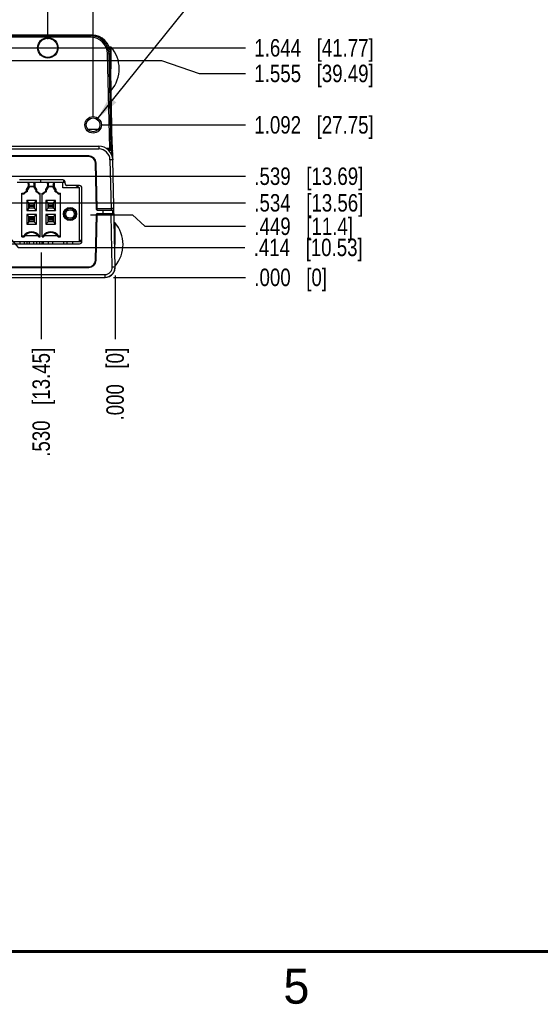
# Model space of a CAD drawing. Header units: inches. Extents: x 0 to 34, y 0 to 22.
# Tile 20 of 55: x 12.9 to 16.6, y 0.1 to 7.2. Entities that reach past the tile are written whole.
import ezdxf

# ---------------------------------------------------------------- set-up
doc = ezdxf.new("R2010")
doc.units = ezdxf.units.IN
doc.header["$LTSCALE"] = 1.87
doc.header["$MEASUREMENT"] = 0
doc.layers.get('0').update_dxf_attribs({"linetype": 'CONTINUOUS'})
doc.layers.add('DETAIL', color=7, linetype='CONTINUOUS')
doc.layers.add('DIMENSIONS', color=7, linetype='CONTINUOUS')
doc.styles.get("Standard").update_dxf_attribs({"font": 'txt', "width": 0.8})
doc.styles.add('TEXTSTYLE_2', font='txt')
doc.dimstyles.new('DIMSTYLE_2', dxfattribs={"dimtxt": 0.125, "dimasz": 0.18, "dimexe": 0.125, "dimexo": 0.0625, "dimgap": 0.03125, "dimtad": 0, "dimtih": 1, "dimtoh": 1, "dimdec": 3, "dimzin": 4, "dimdsep": 46, "dimtxsty": 'STANDARD', "dimblk": '_FILLED', "dimblk1": '_FILLED', "dimblk2": '_FILLED', "dimcen": 0.09, "dimadec": 0, "dimazin": 0, "dimtp": 0.01, "dimtm": 0.01, "dimtfac": 1, "dimtdec": 3, "dimtofl": 0, "dimtmove": 0, "dimatfit": 3, "dimldrblk": '_FILLED', "dimfxl": 1, "dimtolj": 1, "dimtzin": 4, "dimarcsym": 0})
doc.dimstyles.get("Standard").update_dxf_attribs({"dimtxt": 0.125, "dimasz": 0.18, "dimexe": 0.125, "dimexo": 0.0625, "dimgap": 0.09, "dimtad": 0, "dimtih": 1, "dimtoh": 1, "dimdec": 3, "dimzin": 4, "dimdsep": 46, "dimtxsty": 'STANDARD', "dimblk": '_FILLED', "dimblk1": '_FILLED', "dimblk2": '_FILLED', "dimcen": 0.09, "dimadec": 0, "dimazin": 0, "dimtol": 1, "dimtp": 0.01, "dimtm": 0.01, "dimtfac": 1, "dimtdec": 3, "dimtofl": 0, "dimtmove": 0, "dimatfit": 3, "dimldrblk": '_FILLED', "dimfxl": 1, "dimtolj": 1, "dimtzin": 4, "dimarcsym": 0})

# ---------------------------------------------------------------- blocks, each defined once
blk = doc.blocks.new('*D5')
at = {"layer": 'DIMENSIONS', "color": 2, "linetype": 'CONTINUOUS'}
blk.add_line((13.5482, 5.3424), (13.5482, 4.8878), dxfattribs=at)
at = {"layer": 'DIMENSIONS', "color": 2, "linetype": 'CONTINUOUS', "insert": (13.4857, 4.8253), "char_height": 0.125, "width": 0.825, "attachment_point": 3, "rotation": 90, "line_spacing_factor": 0.9}
blk.add_mtext('.000{\\Ftxt.shx;\\W1.000000;\\H0.125000; }[0]', dxfattribs=at)
blk = doc.blocks.new('_FILLED')
at = {"color": 0, "linetype": 'BYBLOCK'}
blk.add_solid([(0, 0), (-1, 0.174), (-1, -0.174)], dxfattribs=at)
blk = doc.blocks.new('*D6')
at = {"layer": 'DIMENSIONS', "color": 2, "linetype": 'CONTINUOUS'}
blk.add_line((13.0187, 5.5088), (13.0187, 4.8878), dxfattribs=at)
at = {"layer": 'DIMENSIONS', "color": 2, "linetype": 'CONTINUOUS', "insert": (12.9562, 4.8253), "char_height": 0.125, "width": 1.225, "attachment_point": 3, "rotation": 90, "line_spacing_factor": 0.9}
blk.add_mtext('.530{\\Ftxt.shx;\\W1.000000;\\H0.125000; }[13.45]', dxfattribs=at)
blk = doc.blocks.new('*D7')
at = {"layer": 'DIMENSIONS', "color": 2, "linetype": 'CONTINUOUS'}
blk.add_line((13.5482, 5.3424), (13.5482, 4.8878), dxfattribs=at)
at = {"layer": 'DIMENSIONS', "color": 2, "linetype": 'CONTINUOUS', "insert": (13.4857, 4.8253), "char_height": 0.125, "width": 0.825, "attachment_point": 3, "rotation": 90, "line_spacing_factor": 0.9}
blk.add_mtext('.000{\\Ftxt.shx;\\W1.000000;\\H0.125000; }[0]', dxfattribs=at)
blk = doc.blocks.new('*D8')
at = {"layer": 'DIMENSIONS', "color": 2, "linetype": 'CONTINUOUS'}
blk.add_line((12.51, 5.682), (12.51, 4.8878), dxfattribs=at)
at = {"layer": 'DIMENSIONS', "color": 2, "linetype": 'CONTINUOUS', "insert": (12.4475, 4.8253), "char_height": 0.125, "width": 1.325, "attachment_point": 3, "rotation": 90, "line_spacing_factor": 0.9}
blk.add_mtext('1.038{\\Ftxt.shx;\\W1.000000;\\H0.125000; }[26.37]', dxfattribs=at)
blk = doc.blocks.new('*D9')
at = {"layer": 'DIMENSIONS', "color": 2, "linetype": 'CONTINUOUS'}
blk.add_line((11.9089, 5.5218), (11.9089, 4.8878), dxfattribs=at)
at = {"layer": 'DIMENSIONS', "color": 2, "linetype": 'CONTINUOUS', "insert": (11.8464, 4.8253), "char_height": 0.125, "width": 1.325, "attachment_point": 3, "rotation": 90, "line_spacing_factor": 0.9}
blk.add_mtext('1.639{\\Ftxt.shx;\\W1.000000;\\H0.125000; }[41.64]', dxfattribs=at)
blk = doc.blocks.new('*D10')
at = {"layer": 'DIMENSIONS', "color": 2, "linetype": 'CONTINUOUS'}
blk.add_line((11.2631, 5.542), (11.2631, 4.8878), dxfattribs=at)
at = {"layer": 'DIMENSIONS', "color": 2, "linetype": 'CONTINUOUS', "insert": (11.2006, 4.8253), "char_height": 0.125, "width": 1.325, "attachment_point": 3, "rotation": 90, "line_spacing_factor": 0.9}
blk.add_mtext('2.285{\\Ftxt.shx;\\W1.000000;\\H0.125000; }[58.04]', dxfattribs=at)
blk = doc.blocks.new('*D11')
at = {"layer": 'DIMENSIONS', "color": 2, "linetype": 'CONTINUOUS'}
blk.add_line((10.3143, 5.4095), (10.3143, 4.8878), dxfattribs=at)
at = {"layer": 'DIMENSIONS', "color": 2, "linetype": 'CONTINUOUS', "insert": (10.2518, 4.8253), "char_height": 0.125, "width": 1.325, "attachment_point": 3, "rotation": 90, "line_spacing_factor": 0.9}
blk.add_mtext('3.234{\\Ftxt.shx;\\W1.000000;\\H0.125000; }[82.14]', dxfattribs=at)
blk = doc.blocks.new('*D12')
at = {"layer": 'DIMENSIONS', "color": 2, "linetype": 'CONTINUOUS'}
blk.add_line((10.8377, 5.3514), (10.8377, 4.8878), dxfattribs=at)
at = {"layer": 'DIMENSIONS', "color": 2, "linetype": 'CONTINUOUS', "insert": (10.7752, 4.8253), "char_height": 0.125, "width": 1.325, "attachment_point": 3, "rotation": 90, "line_spacing_factor": 0.9}
blk.add_mtext('2.710{\\Ftxt.shx;\\W1.000000;\\H0.125000; }[68.85]', dxfattribs=at)
blk = doc.blocks.new('*D13')
at = {"layer": 'DIMENSIONS', "color": 2, "linetype": 'CONTINUOUS'}
blk.add_line((9.5465, 5.5769), (9.5465, 4.8878), dxfattribs=at)
at = {"layer": 'DIMENSIONS', "color": 2, "linetype": 'CONTINUOUS', "insert": (9.484, 4.8253), "char_height": 0.125, "width": 1.425, "attachment_point": 3, "rotation": 90, "line_spacing_factor": 0.9}
blk.add_mtext('4.002{\\Ftxt.shx;\\W1.000000;\\H0.125000; }[101.64]', dxfattribs=at)
blk = doc.blocks.new('*D14')
at = {"layer": 'DIMENSIONS', "color": 2, "linetype": 'CONTINUOUS'}
blk.add_line((8.9855, 5.5769), (8.9855, 4.8878), dxfattribs=at)
at = {"layer": 'DIMENSIONS', "color": 2, "linetype": 'CONTINUOUS', "insert": (8.923, 4.8253), "char_height": 0.125, "width": 1.425, "attachment_point": 3, "rotation": 90, "line_spacing_factor": 0.9}
blk.add_mtext('4.563{\\Ftxt.shx;\\W1.000000;\\H0.125000; }[115.89]', dxfattribs=at)
blk = doc.blocks.new('*D15')
at = {"layer": 'DIMENSIONS', "color": 2, "linetype": 'CONTINUOUS'}
for p, q in [((10.2216, 5.878), (10.2216, 5.2084)), ((10.2216, 5.2084), (10.1261, 5.0555)), ((10.1261, 5.0555), (10.1261, 4.8878))]:
    blk.add_line(p, q, dxfattribs=at)
at = {"layer": 'DIMENSIONS', "color": 2, "linetype": 'CONTINUOUS', "insert": (10.0636, 4.8253), "char_height": 0.125, "width": 1.325, "attachment_point": 3, "rotation": 90, "line_spacing_factor": 0.9}
blk.add_mtext('3.327{\\Ftxt.shx;\\W1.000000;\\H0.125000; }[84.49]', dxfattribs=at)
blk = doc.blocks.new('*D16')
at = {"layer": 'DIMENSIONS', "color": 2, "linetype": 'CONTINUOUS'}
for p, q in [((10.7716, 5.876), (10.7716, 5.2127)), ((10.7716, 5.2127), (10.6357, 5.0428)), ((10.6357, 5.0428), (10.6357, 4.8878))]:
    blk.add_line(p, q, dxfattribs=at)
at = {"layer": 'DIMENSIONS', "color": 2, "linetype": 'CONTINUOUS', "insert": (10.5732, 4.8253), "char_height": 0.125, "width": 1.325, "attachment_point": 3, "rotation": 90, "line_spacing_factor": 0.9}
blk.add_mtext('2.777{\\Ftxt.shx;\\W1.000000;\\H0.125000; }[70.52]', dxfattribs=at)
blk = doc.blocks.new('*D17')
at = {"layer": 'DIMENSIONS', "color": 2, "linetype": 'CONTINUOUS'}
blk.add_line((8.5688, 6.9873), (8.5688, 7.5026), dxfattribs=at)
at = {"layer": 'DIMENSIONS', "color": 2, "linetype": 'CONTINUOUS', "insert": (8.5063, 7.5651), "char_height": 0.125, "width": 1.425, "attachment_point": 1, "rotation": 90, "line_spacing_factor": 0.9}
blk.add_mtext('4.979{\\Ftxt.shx;\\W1.000000;\\H0.125000; }[126.48]', dxfattribs=at)
blk = doc.blocks.new('*D18')
at = {"layer": 'DIMENSIONS', "color": 2, "linetype": 'CONTINUOUS'}
blk.add_line((8.8928, 7.0373), (8.8928, 7.5026), dxfattribs=at)
at = {"layer": 'DIMENSIONS', "color": 2, "linetype": 'CONTINUOUS', "insert": (8.8303, 7.5651), "char_height": 0.125, "width": 1.425, "attachment_point": 1, "rotation": 90, "line_spacing_factor": 0.9}
blk.add_mtext('4.655{\\Ftxt.shx;\\W1.000000;\\H0.125000; }[118.25]', dxfattribs=at)
blk = doc.blocks.new('*D19')
at = {"layer": 'DIMENSIONS', "color": 2, "linetype": 'CONTINUOUS'}
blk.add_line((9.7048, 6.9476), (9.7048, 7.5026), dxfattribs=at)
at = {"layer": 'DIMENSIONS', "color": 2, "linetype": 'CONTINUOUS', "insert": (9.6423, 7.5651), "char_height": 0.125, "width": 1.325, "attachment_point": 1, "rotation": 90, "line_spacing_factor": 0.9}
blk.add_mtext('3.843{\\Ftxt.shx;\\W1.000000;\\H0.125000; }[97.62]', dxfattribs=at)
blk = doc.blocks.new('*D20')
at = {"layer": 'DIMENSIONS', "color": 2, "linetype": 'CONTINUOUS'}
blk.add_line((12.2548, 6.9476), (12.2548, 7.5026), dxfattribs=at)
at = {"layer": 'DIMENSIONS', "color": 2, "linetype": 'CONTINUOUS', "insert": (12.1923, 7.5651), "char_height": 0.125, "width": 1.325, "attachment_point": 1, "rotation": 90, "line_spacing_factor": 0.9}
blk.add_mtext('1.293{\\Ftxt.shx;\\W1.000000;\\H0.125000; }[32.85]', dxfattribs=at)
blk = doc.blocks.new('*D21')
at = {"layer": 'DIMENSIONS', "color": 2, "linetype": 'CONTINUOUS'}
blk.add_line((13.0668, 7.0373), (13.0668, 7.5026), dxfattribs=at)
at = {"layer": 'DIMENSIONS', "color": 2, "linetype": 'CONTINUOUS', "insert": (13.0043, 7.5651), "char_height": 0.125, "width": 1.225, "attachment_point": 1, "rotation": 90, "line_spacing_factor": 0.9}
blk.add_mtext('.481{\\Ftxt.shx;\\W1.000000;\\H0.125000; }[12.23]', dxfattribs=at)
blk = doc.blocks.new('*D22')
at = {"layer": 'DIMENSIONS', "color": 2, "linetype": 'CONTINUOUS'}
blk.add_line((13.3908, 6.4853), (13.3908, 7.5026), dxfattribs=at)
at = {"layer": 'DIMENSIONS', "color": 2, "linetype": 'CONTINUOUS', "insert": (13.3283, 7.5651), "char_height": 0.125, "width": 0.825, "attachment_point": 1, "rotation": 90, "line_spacing_factor": 0.9}
blk.add_mtext('.157{\\Ftxt.shx;\\W1.000000;\\H0.125000; }[4]', dxfattribs=at)
blk = doc.blocks.new('*D23')
at = {"layer": 'DIMENSIONS', "color": 2, "linetype": 'CONTINUOUS'}
blk.add_line((10.9803, 6.5432), (10.9803, 7.5026), dxfattribs=at)
at = {"layer": 'DIMENSIONS', "color": 2, "linetype": 'CONTINUOUS', "insert": (10.9178, 7.5651), "char_height": 0.125, "width": 1.325, "attachment_point": 1, "rotation": 90, "line_spacing_factor": 0.9}
blk.add_mtext('2.568{\\Ftxt.shx;\\W1.000000;\\H0.125000; }[65.22]', dxfattribs=at)
blk = doc.blocks.new('*D24')
at = {"layer": 'DIMENSIONS', "color": 2, "linetype": 'CONTINUOUS'}
blk.add_line((13.5377, 5.3303), (14.4832, 5.3303), dxfattribs=at)
at = {"layer": 'DIMENSIONS', "color": 2, "linetype": 'CONTINUOUS', "insert": (14.5457, 5.3928), "char_height": 0.125, "width": 0.825, "attachment_point": 1, "line_spacing_factor": 0.9}
blk.add_mtext('.000{\\Ftxt.shx;\\W1.000000;\\H0.125000; }[0]', dxfattribs=at)
blk = doc.blocks.new('*D25')
at = {"layer": 'DIMENSIONS', "color": 2, "linetype": 'CONTINUOUS'}
blk.add_line((8.9015, 6.9748), (14.4832, 6.9748), dxfattribs=at)
at = {"layer": 'DIMENSIONS', "color": 2, "linetype": 'CONTINUOUS', "insert": (14.5457, 7.0373), "char_height": 0.125, "width": 1.325, "attachment_point": 1, "line_spacing_factor": 0.9}
blk.add_mtext('1.644{\\Ftxt.shx;\\W1.000000;\\H0.125000; }[41.77]', dxfattribs=at)
blk = doc.blocks.new('*D26')
at = {"layer": 'DIMENSIONS', "color": 2, "linetype": 'CONTINUOUS'}
blk.add_line((13.5377, 5.3303), (14.4832, 5.3303), dxfattribs=at)
at = {"layer": 'DIMENSIONS', "color": 2, "linetype": 'CONTINUOUS', "insert": (14.5457, 5.3928), "char_height": 0.125, "width": 0.825, "attachment_point": 1, "line_spacing_factor": 0.9}
blk.add_mtext('.000{\\Ftxt.shx;\\W1.000000;\\H0.125000; }[0]', dxfattribs=at)
blk = doc.blocks.new('*D27')
at = {"layer": 'DIMENSIONS', "color": 2, "linetype": 'CONTINUOUS'}
blk.add_line((13.4533, 6.4228), (14.4832, 6.4228), dxfattribs=at)
at = {"layer": 'DIMENSIONS', "color": 2, "linetype": 'CONTINUOUS', "insert": (14.5457, 6.4853), "char_height": 0.125, "width": 1.325, "attachment_point": 1, "line_spacing_factor": 0.9}
blk.add_mtext('1.092{\\Ftxt.shx;\\W1.000000;\\H0.125000; }[27.75]', dxfattribs=at)
blk = doc.blocks.new('*D28')
at = {"layer": 'DIMENSIONS', "color": 2, "linetype": 'CONTINUOUS'}
for p, q in [((9.75, 6.8851), (13.8796, 6.8851)), ((13.8796, 6.8851), (14.1514, 6.7914)), ((14.1514, 6.7914), (14.4832, 6.7914))]:
    blk.add_line(p, q, dxfattribs=at)
at = {"layer": 'DIMENSIONS', "color": 2, "linetype": 'CONTINUOUS', "insert": (14.5457, 6.8539), "char_height": 0.125, "width": 1.325, "attachment_point": 1, "line_spacing_factor": 0.9}
blk.add_mtext('1.555{\\Ftxt.shx;\\W1.000000;\\H0.125000; }[39.49]', dxfattribs=at)
blk = doc.blocks.new('*D30')
at = {"layer": 'DIMENSIONS', "color": 2, "linetype": 'CONTINUOUS'}
for p, q in [((13.3728, 5.7792), (13.6735, 5.7792)), ((13.6735, 5.7792), (13.7616, 5.6962)), ((13.7616, 5.6962), (14.4832, 5.6962))]:
    blk.add_line(p, q, dxfattribs=at)
at = {"layer": 'DIMENSIONS', "color": 2, "linetype": 'CONTINUOUS', "insert": (14.5457, 5.7587), "char_height": 0.125, "width": 1.125, "attachment_point": 1, "line_spacing_factor": 0.9}
blk.add_mtext('.449{\\Ftxt.shx;\\W1.000000;\\H0.125000; }[11.4]', dxfattribs=at)
blk = doc.blocks.new('*D31')
at = {"layer": 'DIMENSIONS', "color": 2, "linetype": 'CONTINUOUS'}
for p, q in [((12.5723, 5.7448), (12.6768, 5.7448)), ((12.6768, 5.7448), (12.8544, 5.545)), ((12.8544, 5.545), (14.4786, 5.545))]:
    blk.add_line(p, q, dxfattribs=at)
at = {"layer": 'DIMENSIONS', "color": 2, "linetype": 'CONTINUOUS', "insert": (14.5411, 5.6075), "char_height": 0.125, "width": 1.225, "attachment_point": 1, "line_spacing_factor": 0.9}
blk.add_mtext('.414{\\Ftxt.shx;\\W1.000000;\\H0.125000; }[10.53]', dxfattribs=at)
blk = doc.blocks.new('*D32')
at = {"layer": 'DIMENSIONS', "color": 2, "linetype": 'CONTINUOUS'}
blk.add_line((12.286, 5.8643), (14.4832, 5.8643), dxfattribs=at)
at = {"layer": 'DIMENSIONS', "color": 2, "linetype": 'CONTINUOUS', "insert": (14.5457, 5.9268), "char_height": 0.125, "width": 1.225, "attachment_point": 1, "line_spacing_factor": 0.9}
blk.add_mtext('.534{\\Ftxt.shx;\\W1.000000;\\H0.125000; }[13.56]', dxfattribs=at)
blk = doc.blocks.new('*D33')
at = {"layer": 'DIMENSIONS', "color": 2, "linetype": 'CONTINUOUS'}
for p, q in [((11.6285, 5.8695), (12.356, 6.0548)), ((12.356, 6.0548), (14.4832, 6.0548)), ((11.4461, 5.8695), (11.6285, 5.8695))]:
    blk.add_line(p, q, dxfattribs=at)
at = {"layer": 'DIMENSIONS', "color": 2, "linetype": 'CONTINUOUS', "insert": (14.5457, 6.1173), "char_height": 0.125, "width": 1.225, "attachment_point": 1, "line_spacing_factor": 0.9}
blk.add_mtext('.539{\\Ftxt.shx;\\W1.000000;\\H0.125000; }[13.69]', dxfattribs=at)

msp = doc.modelspace()

# ---------------------------------------------------------------- linework, layer by layer
at = {"color": 7, "linetype": 'CONTINUOUS'}
for p, q in [((13.3844, 7.0651), (8.5753, 7.0651)), ((13.3748, 7.0603), (8.5848, 7.0603)), ((13.3844, 7.0651), (13.3748, 7.0603)), ((13.3748, 7.0503), (13.3748, 7.0603)), ((13.3748, 7.0503), (8.5848, 7.0503)), ((13.4948, 6.9329), (13.5048, 6.9331)), ((13.5096, 6.2551), (13.4948, 6.9329)), ((13.5142, 6.9379), (13.5048, 6.9331)), ((13.5196, 6.2553), (13.5048, 6.9331)), ((13.5055, 6.9824), (13.5186, 6.9824)), ((13.5282, 6.2748), (13.5142, 6.9379)), ((13.5186, 6.9824), (13.5186, 6.8249)), ((13.4276, 6.3901), (13.3541, 6.3901)), ((13.3586, 6.3901), (13.3588, 6.3855)), ((13.4149, 6.3799), (13.4147, 6.3901)), ((13.4247, 6.3901), (13.4248, 6.3872)), ((13.5281, 6.2797), (13.5281, 6.2797)), ((13.5282, 6.2656), (13.5281, 6.2797)), ((13.5482, 5.4049), (13.5291, 6.2798)), ((8.5282, 6.2701), (13.4315, 6.2701)), ((8.5282, 6.2505), (13.4315, 6.2505)), ((13.4315, 6.2701), (13.4315, 6.2505)), ((13.4841, 6.2551), (13.5096, 6.2551)), ((13.5201, 6.2451), (13.4972, 6.2451)), ((13.5102, 6.2421), (13.5007, 6.2423)), ((13.5096, 6.2551), (13.5196, 6.2553)), ((13.5096, 6.2551), (13.5096, 6.2451)), ((13.5178, 6.2451), (13.5226, 6.2463)), ((13.5201, 6.2553), (13.5277, 6.2553)), ((13.5201, 6.2457), (13.5201, 6.2451)), ((13.522, 6.2419), (13.5205, 6.2419)), ((13.5277, 6.2553), (13.5279, 6.2556)), ((13.5279, 6.2556), (13.5281, 6.2583)), ((13.5279, 6.2547), (13.528, 6.2565)), ((13.528, 6.2565), (13.5281, 6.2588)), ((13.5281, 6.2583), (13.5282, 6.2624)), ((13.5281, 6.2588), (13.5282, 6.2618)), ((13.5282, 6.2618), (13.5282, 6.2655)), ((13.3592, 6.2012), (8.6004, 6.2012)), ((13.3592, 6.1961), (8.6004, 6.1961)), ((13.3592, 6.1961), (13.3592, 6.2012)), ((13.4072, 6.1491), (13.4122, 6.1494)), ((13.4145, 5.8175), (13.4072, 6.1491)), ((13.4193, 5.8228), (13.4122, 6.1494)), ((13.5115, 6.1723), (13.5191, 5.8228)), ((12.8474, 6.0125), (12.9208, 6.0125)), ((13.174, 6.0285), (12.8634, 6.0285)), ((12.9258, 6.0038), (12.9208, 6.0125)), ((12.923, 6.0125), (12.9766, 6.0125)), ((12.9247, 6.0125), (12.9329, 5.9983)), ((12.9258, 6.0038), (12.9258, 5.9783)), ((12.9303, 5.9976), (12.9282, 6.0013)), ((12.9282, 5.9808), (12.9282, 6.0013)), ((12.9329, 5.9983), (12.9303, 5.9976)), ((12.9303, 5.9976), (12.9303, 5.9844)), ((12.9329, 5.9837), (12.9329, 5.9983)), ((12.9667, 5.9983), (12.9749, 6.0125)), ((12.9667, 5.9983), (12.9693, 5.9976)), ((12.9667, 5.9983), (12.9667, 5.9837)), ((12.9715, 6.0013), (12.9693, 5.9976)), ((12.9693, 5.9844), (12.9693, 5.9976)), ((12.9715, 6.0013), (12.9715, 5.9808)), ((12.9789, 6.0125), (12.9738, 6.0038)), ((12.9738, 6.0038), (12.9738, 5.9783)), ((12.9789, 6.0125), (13.0586, 6.0125)), ((13.0131, 6.0285), (13.0138, 6.0125)), ((13.0636, 6.0038), (13.0586, 6.0125)), ((13.0608, 6.0125), (13.1144, 6.0125)), ((13.0625, 6.0125), (13.0707, 5.9983)), ((13.0636, 6.0038), (13.0636, 5.9783)), ((13.0681, 5.9976), (13.066, 6.0013)), ((13.066, 5.9808), (13.066, 6.0013)), ((13.0707, 5.9983), (13.0681, 5.9976)), ((13.0681, 5.9976), (13.0681, 5.9844)), ((13.0707, 5.9837), (13.0707, 5.9983)), ((13.1045, 5.9983), (13.1127, 6.0125)), ((13.1045, 5.9983), (13.1071, 5.9976)), ((13.1045, 5.9983), (13.1045, 5.9837)), ((13.1093, 6.0013), (13.1071, 5.9976)), ((13.1071, 5.9844), (13.1071, 5.9976)), ((13.1093, 6.0013), (13.1093, 5.9808)), ((13.1166, 6.0125), (13.1116, 6.0038)), ((13.1116, 6.0038), (13.1116, 5.9783)), ((13.1166, 6.0125), (13.19, 6.0125)), ((13.174, 5.9712), (13.174, 6.0125)), ((13.1798, 6.0274), (13.1798, 6.0125)), ((13.19, 6.0032), (13.19, 6.0125)), ((12.8809, 5.9333), (12.8946, 5.9333)), ((12.8809, 5.6212), (12.8809, 5.9333)), ((12.8809, 5.9279), (12.897, 5.9279)), ((12.9146, 5.9589), (12.9258, 5.9783)), ((12.9146, 5.9483), (12.9146, 5.9589)), ((12.92, 5.9574), (12.9158, 5.9585)), ((12.9341, 5.9817), (12.92, 5.9574)), ((12.92, 5.9449), (12.92, 5.9574)), ((12.9282, 5.9808), (12.9303, 5.9844)), ((12.9303, 5.9844), (12.9329, 5.9838)), ((12.9329, 5.9837), (12.9329, 5.9838)), ((12.9329, 5.9837), (12.9667, 5.9837)), ((12.9341, 5.9817), (12.9333, 5.983)), ((12.9341, 5.9817), (12.9656, 5.9817)), ((12.9656, 5.9817), (12.9663, 5.983)), ((12.9796, 5.9574), (12.9656, 5.9817)), ((12.9667, 5.9837), (12.9693, 5.9844)), ((12.9693, 5.9844), (12.9715, 5.9808)), ((12.9738, 5.9783), (12.985, 5.9589)), ((12.9796, 5.9574), (12.9839, 5.9585)), ((12.9796, 5.9574), (12.9796, 5.9449)), ((12.985, 5.9589), (12.985, 5.9483)), ((13.0026, 5.9279), (13.0108, 5.9279)), ((13.005, 5.9333), (13.0108, 5.9333)), ((13.0108, 5.6212), (13.0108, 5.9333)), ((13.0266, 5.9333), (13.0324, 5.9333)), ((13.0266, 5.6212), (13.0266, 5.9333)), ((13.0266, 5.9279), (13.0348, 5.9279)), ((13.034, 5.9297), (13.0348, 5.9279)), ((13.0524, 5.9589), (13.0636, 5.9783)), ((13.0524, 5.9483), (13.0524, 5.9589)), ((13.0578, 5.9574), (13.0536, 5.9585)), ((13.0719, 5.9817), (13.0578, 5.9574)), ((13.0578, 5.9449), (13.0578, 5.9574)), ((13.066, 5.9808), (13.0681, 5.9844)), ((13.0681, 5.9844), (13.0706, 5.9838)), ((13.0707, 5.9837), (13.0706, 5.9838)), ((13.0707, 5.9837), (13.1045, 5.9837)), ((13.0719, 5.9817), (13.0711, 5.983)), ((13.0719, 5.9817), (13.1034, 5.9817)), ((13.1034, 5.9817), (13.1041, 5.983)), ((13.1174, 5.9574), (13.1034, 5.9817)), ((13.1045, 5.9837), (13.1071, 5.9844)), ((13.1071, 5.9844), (13.1093, 5.9808)), ((13.1116, 5.9783), (13.1228, 5.9589)), ((13.1174, 5.9574), (13.1217, 5.9585)), ((13.1174, 5.9574), (13.1174, 5.9449)), ((13.1228, 5.9589), (13.1228, 5.9483)), ((13.1404, 5.9279), (13.1565, 5.9279)), ((13.1428, 5.9333), (13.1565, 5.9333)), ((13.1565, 5.6212), (13.1565, 5.9333)), ((13.2943, 5.9712), (13.174, 5.9712)), ((13.2943, 5.9872), (13.206, 5.9872)), ((13.2943, 5.9712), (13.2638, 5.9872)), ((13.2943, 5.5873), (13.2943, 5.9712)), ((13.3103, 5.5873), (13.3103, 5.9712)), ((12.9845, 5.8799), (12.9151, 5.8799)), ((12.9301, 5.8649), (12.9151, 5.8799)), ((12.9151, 5.8799), (12.9151, 5.8104)), ((12.9301, 5.8649), (12.9695, 5.8649)), ((12.9301, 5.8255), (12.9301, 5.8649)), ((12.9341, 5.8609), (12.9656, 5.8609)), ((12.9341, 5.8294), (12.9341, 5.8609)), ((12.9656, 5.8609), (12.9656, 5.8294)), ((12.9695, 5.8649), (12.9845, 5.8799)), ((12.9695, 5.8649), (12.9695, 5.8255)), ((12.9845, 5.8104), (12.9845, 5.8799)), ((13.1223, 5.8799), (13.0529, 5.8799)), ((13.0679, 5.8649), (13.0529, 5.8799)), ((13.0529, 5.8799), (13.0529, 5.8104)), ((13.0679, 5.8649), (13.1073, 5.8649)), ((13.0679, 5.8255), (13.0679, 5.8649)), ((13.0719, 5.8609), (13.1034, 5.8609)), ((13.0719, 5.8294), (13.0719, 5.8609)), ((13.1034, 5.8609), (13.1034, 5.8294)), ((13.1073, 5.8649), (13.1223, 5.8799)), ((13.1073, 5.8649), (13.1073, 5.8255)), ((13.1223, 5.8104), (13.1223, 5.8799)), ((12.9301, 5.8255), (12.9151, 5.8104)), ((12.9151, 5.8104), (12.9845, 5.8104)), ((12.9695, 5.8255), (12.9301, 5.8255)), ((12.9341, 5.8504), (12.9656, 5.8504)), ((12.9341, 5.84), (12.9656, 5.84)), ((12.9341, 5.8294), (12.9656, 5.8294)), ((12.9695, 5.8255), (12.9845, 5.8104)), ((13.0679, 5.8255), (13.0529, 5.8104)), ((13.0529, 5.8104), (13.1223, 5.8104)), ((13.1073, 5.8255), (13.0679, 5.8255)), ((13.0719, 5.8504), (13.1034, 5.8504)), ((13.0719, 5.84), (13.1034, 5.84)), ((13.0719, 5.8294), (13.1034, 5.8294)), ((13.1073, 5.8255), (13.1223, 5.8104)), ((13.4143, 5.8226), (13.4193, 5.8228)), ((13.4193, 5.8228), (13.5191, 5.8228)), ((13.4195, 5.8126), (13.4193, 5.8228)), ((13.4193, 5.778), (13.4195, 5.7878)), ((13.4195, 5.8126), (13.5291, 5.8126)), ((13.4195, 5.7878), (13.5301, 5.7878)), ((13.4636, 5.8027), (13.4634, 5.8126)), ((13.4634, 5.7878), (13.4636, 5.7983)), ((13.5191, 5.8228), (13.5191, 5.8126)), ((13.5203, 5.8228), (13.5191, 5.8228)), ((13.5201, 5.7878), (13.5201, 5.778)), ((13.5391, 5.8228), (13.5203, 5.8228)), ((13.5291, 5.8123), (13.5294, 5.8019)), ((13.5294, 5.8019), (13.5297, 5.7878)), ((12.9845, 5.7815), (12.9151, 5.7815)), ((12.9301, 5.7664), (12.9151, 5.7815)), ((12.9151, 5.7815), (12.9151, 5.712)), ((12.9301, 5.7271), (12.9151, 5.712)), ((12.9301, 5.7664), (12.9695, 5.7664)), ((12.9301, 5.7271), (12.9301, 5.7664)), ((12.9695, 5.7271), (12.9301, 5.7271)), ((12.9341, 5.7625), (12.9656, 5.7625)), ((12.9341, 5.731), (12.9341, 5.7625)), ((12.9341, 5.752), (12.9656, 5.752)), ((12.9341, 5.7416), (12.9656, 5.7416)), ((12.9341, 5.731), (12.9656, 5.731)), ((12.9656, 5.7625), (12.9656, 5.731)), ((12.9695, 5.7664), (12.9845, 5.7815)), ((12.9695, 5.7664), (12.9695, 5.7271)), ((12.9695, 5.7271), (12.9845, 5.712)), ((12.9845, 5.712), (12.9845, 5.7815)), ((13.1223, 5.7815), (13.0529, 5.7815)), ((13.0679, 5.7664), (13.0529, 5.7815)), ((13.0529, 5.7815), (13.0529, 5.712)), ((13.0679, 5.7271), (13.0529, 5.712)), ((13.0679, 5.7664), (13.1073, 5.7664)), ((13.0679, 5.7271), (13.0679, 5.7664)), ((13.1073, 5.7271), (13.0679, 5.7271)), ((13.0719, 5.7625), (13.1034, 5.7625)), ((13.0719, 5.731), (13.0719, 5.7625)), ((13.0719, 5.752), (13.1034, 5.752)), ((13.0719, 5.7416), (13.1034, 5.7416)), ((13.0719, 5.731), (13.1034, 5.731)), ((13.1034, 5.7625), (13.1034, 5.731)), ((13.1073, 5.7664), (13.1223, 5.7815)), ((13.1073, 5.7664), (13.1073, 5.7271)), ((13.1073, 5.7271), (13.1223, 5.712)), ((13.1223, 5.712), (13.1223, 5.7815)), ((13.4072, 5.4523), (13.4145, 5.7829)), ((13.4122, 5.4522), (13.4193, 5.778)), ((13.4143, 5.778), (13.4193, 5.778)), ((13.4193, 5.778), (13.5201, 5.778)), ((13.5282, 5.4048), (13.5201, 5.778)), ((13.5301, 5.7781), (13.54, 5.778)), ((13.5413, 5.7224), (13.5461, 5.7224)), ((13.5461, 5.7224), (13.5461, 5.5649)), ((12.9151, 5.712), (12.9845, 5.712)), ((13.0529, 5.712), (13.1223, 5.712)), ((12.7271, 5.5873), (13.3103, 5.5873)), ((12.8666, 5.5873), (12.8666, 5.5713)), ((12.8809, 5.6267), (12.8943, 5.6267)), ((12.8809, 5.6212), (12.8973, 5.6212)), ((12.8963, 5.5873), (12.8963, 5.5713)), ((12.9986, 5.6267), (12.901, 5.6267)), ((12.9164, 5.5873), (12.9164, 5.5713)), ((12.9341, 5.5713), (12.9341, 5.5873)), ((12.9656, 5.5713), (12.9656, 5.5873)), ((12.9862, 5.5873), (12.9862, 5.5713)), ((13.0023, 5.6212), (13.0108, 5.6212)), ((13.0043, 5.6248), (13.0053, 5.6267)), ((13.0053, 5.6267), (13.0108, 5.6267)), ((13.0063, 5.5873), (13.0063, 5.5713)), ((13.0265, 5.5713), (13.0265, 5.5873)), ((13.0266, 5.6267), (13.0321, 5.6267)), ((13.0266, 5.6212), (13.0351, 5.6212)), ((13.0324, 5.5869), (13.033, 5.5713)), ((13.0341, 5.623), (13.0351, 5.6212)), ((13.1364, 5.6267), (13.0388, 5.6267)), ((13.0719, 5.5713), (13.0719, 5.5873)), ((13.1033, 5.5713), (13.1033, 5.5873)), ((13.1401, 5.6212), (13.1565, 5.6212)), ((13.1431, 5.6267), (13.1565, 5.6267)), ((13.1798, 5.5873), (13.1798, 5.5713)), ((13.2057, 5.5713), (13.2057, 5.5873)), ((13.2451, 5.5713), (13.2451, 5.5873)), ((13.2943, 5.5969), (13.3103, 5.5969)), ((12.7431, 5.5713), (13.2943, 5.5713)), ((13.4072, 5.4523), (13.4122, 5.4522)), ((8.6004, 5.4053), (13.3593, 5.4053)), ((8.6004, 5.4004), (13.3593, 5.4004)), ((13.3593, 5.4053), (13.3593, 5.4004)), ((8.4844, 5.3507), (13.4752, 5.3507)), ((8.4844, 5.3303), (13.4752, 5.3303)), ((13.4752, 5.3507), (13.4752, 5.3303)), ((13.5343, 5.3592), (13.5337, 5.3596))]:
    msp.add_line(p, q, dxfattribs=at)
for points in [[(13.5226, 6.2463), (13.526, 6.2494), (13.5275, 6.2527), (13.5279, 6.2547)], [(13.5282, 6.2655), (13.5282, 6.2699), (13.5282, 6.2748)]]:
    msp.add_lwpolyline(points, dxfattribs=at)
at = {"color": 7, "linetype": 'CONTINUOUS', "const_width": 0.02}
msp.add_lwpolyline([(0.5, 0.5), (33.5, 0.5)], dxfattribs=at)
at = {"color": 7, "linetype": 'CONTINUOUS'}
for centre, radius in [((13.0668, 6.9748), 0.0735), ((13.0668, 6.9748), 0.0685), ((13.3908, 6.4228), 0.0592), ((13.3908, 6.4228), 0.0492), ((13.2254, 5.7842), 0.0472), ((13.2254, 5.7842), 0.0433), ((13.2254, 5.7842), 0.0394), ((13.2254, 5.7842), 0.0308)]:
    msp.add_circle(centre, radius, dxfattribs=at)
for centre, radius, start, end in [((13.3749, 6.9303), 0.13, 1.25913, 90.01496), ((13.3844, 6.9352), 0.1299, 1.21296, 89.99565), ((13.3749, 6.9303), 0.12, 1.25698, 90.0211), ((13.3898, 6.9351), 0.125, 1.25, 24.69165), ((13.3898, 6.9339), 0.125, 1.80619, 3.56012), ((13.3382, 6.8249), 0.2395, 319.74071, 41.11209), ((13.4315, 6.1701), 0.1, 1.25, 90), ((13.4315, 6.1705), 0.08, 1.24996, 90.00064), ((13.5096, 6.2551), 0.01, 270.01621, 1.21622), ((13.5388, 8.0096), 1.7678, 269.07271, 269.23099), ((13.5498, 8.777), 2.5353, 269.21369, 269.33814), ((13.5178, 6.2551), 0.01, 270.01614, 1.26218), ((13.5201, 6.2351), 0.01, 1.24983, 90.00109), ((14.0349, 6.2921), 0.5154, 185.58981, 187.322), ((13.2305, 6.2665), 0.2977, 359.21541, 359.81896), ((13.3592, 6.1482), 0.053, 1.28447, 90.00007), ((13.3592, 6.1481), 0.048, 1.25, 90), ((13.174, 6.0125), 0.016, 0, 90), ((13.206, 6.0032), 0.016, 180, 270), ((12.9498, 5.8806), 0.0763, 117.4808, 136.32831), ((13.2351, 6.0786), 0.3702, 203.10557, 204.02807), ((12.9498, 5.8806), 0.0709, 114.83035, 138.18969), ((12.7716, 5.7129), 0.2754, 57.39233, 58.73005), ((13.1309, 5.7078), 0.2813, 121.22515, 122.53697), ((12.9498, 5.8806), 0.0709, 41.81031, 65.16965), ((12.9498, 5.8806), 0.0763, 43.67169, 62.5192), ((12.6702, 6.0769), 0.3643, 335.85603, 336.79426), ((13.0876, 5.8806), 0.0763, 117.4808, 136.32831), ((13.376, 6.0799), 0.3736, 203.10599, 203.71732), ((13.0876, 5.8806), 0.0709, 114.83035, 138.18969), ((12.9094, 5.7129), 0.2754, 57.39233, 58.73005), ((13.2687, 5.7078), 0.2813, 121.22515, 122.53697), ((13.0876, 5.8806), 0.0709, 41.81031, 65.16965), ((13.0876, 5.8806), 0.0763, 43.67169, 62.5192), ((12.808, 6.0769), 0.3643, 335.85603, 336.79426), ((13.2943, 5.9712), 0.016, 0, 90), ((13.4195, 5.8176), 0.005, 181.25, 270), ((13.4195, 5.7828), 0.005, 90, 178.75), ((13.3636, 5.8005), 0.1, 358.75, 1.25), ((13.5291, 5.8226), 0.01, 270.00008, 1.25), ((13.5301, 5.7778), 0.01, 1.25, 90), ((13.543, 3.6836), 2.0945, 90.35418, 90.62759), ((13.3657, 5.5649), 0.2395, 319.72618, 41.11209), ((12.9498, 5.5893), 0.0669, 33.97448, 146.02552), ((13.0876, 5.5893), 0.0669, 33.97448, 146.02552), ((13.1333, 5.754), 0.2708, 208.05609, 209.37425), ((12.9498, 5.5893), 0.0615, 142.51933, 148.69389), ((12.9498, 5.5893), 0.0615, 31.30611, 37.48067), ((12.7743, 5.7491), 0.2614, 330.7084, 331.61014), ((13.2736, 5.7554), 0.2736, 208.05677, 208.92895), ((13.0876, 5.5893), 0.0615, 142.51933, 148.69389), ((13.0876, 5.5893), 0.0615, 31.30611, 37.48067), ((12.9096, 5.7505), 0.2643, 330.70938, 332.05844), ((13.2943, 5.5873), 0.016, 270, 360), ((13.3593, 5.4533), 0.048, 270, 358.75), ((13.3593, 5.4534), 0.053, 270.03458, 358.7501), ((13.4752, 5.4033), 0.073, 270, 1.25), ((13.4752, 5.4037), 0.053, 269.999, 1.25024), ((13.4752, 5.4021), 0.073, 324.04303, 1.25), ((13.4762, 5.402), 0.0721, 338.41124, 1.25), ((13.4762, 5.402), 0.0721, 270, 322.45956), ((13.5262, 5.3651), 0.01, 299.11163, 324.04303)]:
    msp.add_arc(centre, radius, start, end, dxfattribs=at)
for centre, major_axis, ratio, start_param, end_param in [((12.9282, 6.0009), (-0.0118, 0.0205), 0.008717, -1.555675, -1.466864), ((13.066, 6.0009), (-0.0118, 0.0205), 0.008717, -1.555675, -1.466864), ((12.9498, 5.5911), (-0.0022, 0.0603), 0.999542, -0.977917, 0.903791), ((13.0876, 5.5911), (-0.0022, 0.0603), 0.999542, -0.977917, 0.903791)]:
    msp.add_ellipse(centre, major_axis=major_axis, ratio=ratio, start_param=start_param, end_param=end_param, dxfattribs=at)
for points, knots in [([(13.522, 6.2419), (13.5219, 6.2424), (13.5217, 6.243), (13.5214, 6.2438), (13.521, 6.2445), (13.5205, 6.2451), (13.5201, 6.2451)], [0, 0, 0, 0, 0.365567, 0.519759, 0.65384, 1, 1, 1, 1]), ([(13.522, 6.2419), (13.5226, 6.2418), (13.5248, 6.2414), (13.527, 6.2404), (13.5282, 6.2392)], [0, 0, 0, 0, 0.269693, 1, 1, 1, 1]), ([(13.5237, 6.2264), (13.5243, 6.2223), (13.5255, 6.2137), (13.5274, 6.2029), (13.5291, 6.1939), (13.5302, 6.1869), (13.5311, 6.1799), (13.5314, 6.1752), (13.5314, 6.1728)], [0, 0, 0, 0, 0.231843, 0.479896, 0.608333, 0.73843, 0.869184, 1, 1, 1, 1]), ([(13.5282, 6.2392), (13.5287, 6.2387), (13.5297, 6.2375), (13.5301, 6.236), (13.5301, 6.2353)], [0, 0, 0, 0, 0.521167, 1, 1, 1, 1]), ([(13.5315, 6.1723), (13.5315, 6.1723), (13.5314, 6.1723), (13.5313, 6.1723), (13.5312, 6.1723), (13.531, 6.1724), (13.5305, 6.1724), (13.5299, 6.1724), (13.529, 6.1724), (13.528, 6.1724), (13.5269, 6.1724), (13.525, 6.1725), (13.5224, 6.1724), (13.519, 6.1724), (13.5153, 6.1723), (13.5128, 6.1723), (13.5115, 6.1723)], [0, 0, 0, 0, 0.00161, 0.005371, 0.011465, 0.019912, 0.04382, 0.076904, 0.118859, 0.169287, 0.227705, 0.293555, 0.444952, 0.617672, 0.805086, 1, 1, 1, 1]), ([(13.5282, 5.4048), (13.5295, 5.4048), (13.5321, 5.4049), (13.5358, 5.405), (13.5387, 5.405), (13.5409, 5.405), (13.5423, 5.405), (13.5436, 5.405), (13.5448, 5.405), (13.5458, 5.405), (13.5466, 5.405), (13.5472, 5.405), (13.5476, 5.405), (13.5478, 5.405), (13.548, 5.405), (13.5481, 5.4049), (13.5482, 5.4049), (13.5482, 5.4049), (13.5482, 5.4049)], [0, 0, 0, 0, 0.194979, 0.382456, 0.555233, 0.634007, 0.706677, 0.772545, 0.830976, 0.881411, 0.923366, 0.956441, 0.969547, 0.980325, 0.988752, 0.994816, 0.998523, 1, 1, 1, 1])]:
    msp.add_open_spline(points, degree=3, knots=knots, dxfattribs=at)

# ---------------------------------------------------------------- texts
at = {"color": 2, "linetype": 'CONTINUOUS', "insert": (14.754, 0.3762), "char_height": 0.25, "width": 0.25, "attachment_point": 1, "line_spacing_factor": 0.9, "style": 'TEXTSTYLE_2'}
msp.add_mtext('5', dxfattribs=at)

# ---------------------------------------------------------------- dimensions: what is measured, and where the dimension line sits
at = {"layer": 'DIMENSIONS', "color": 2, "linetype": 'CONTINUOUS'}
for feature_location, offset, dtype, origin, picture, middle in [((8.5688, 6.9873), (0, 0.5153), 1, (13.5482, 6.9248), '*D17', (8.5688, 8.2776)), ((8.8928, 7.0373), (0, 0.4653), 1, (13.5482, 6.9748), '*D18', (8.8928, 8.2776)), ((9.7048, 6.9476), (0, 0.555), 1, (13.5482, 6.8851), '*D19', (9.7048, 8.2276)), ((10.9803, 6.5432), (0, 0.9594), 1, (13.5482, 6.4807), '*D23', (10.9803, 8.2276)), ((12.2548, 6.9476), (0, 0.555), 1, (13.5482, 6.8851), '*D20', (12.2548, 8.2276)), ((13.0668, 7.0373), (0, 0.4653), 1, (13.5482, 6.9748), '*D21', (13.0668, 8.1776)), ((13.3908, 6.4853), (0, 1.0173), 1, (13.5482, 6.4228), '*D22', (13.3908, 7.9776)), ((8.90148, 6.97479), (5.58177, 0), 0, (13.47522, 5.33031), '*D25', (15.20825, 6.97479)), ((9.75, 6.8851), (4.7332, -0.0937), 0, (12.2548, 5.3303), '*D28', (15.2082, 6.7914)), ((13.45333, 6.42279), (1.02991, 0), 0, (13.39083, 5.33031), '*D27', (15.20825, 6.42279)), ((11.4461, 5.8695), (3.0371, 0.1853), 0, (11.3836, 5.3303), '*D33', (15.1582, 6.0548)), ((10.2216405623, 5.8779730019), (-0.0955352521, -0.9901611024), 0, (13.5482073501, 5.9404730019), '*D15', (10.1261053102, 4.1628118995)), ((10.7716405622, 5.8759730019), (-0.135927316, -0.9881611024), 0, (13.5482073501, 5.9384730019), '*D16', (10.6357132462, 4.1628118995)), ((12.286, 5.8643), (2.1973, 0), 0, (12.2235, 5.3303), '*D32', (15.1582, 5.8643)), ((12.51, 5.682), (0, -0.7942), 1, (13.5482, 5.7445), '*D8', (12.51, 4.1628)), ((12.57232, 5.74479), (1.90627, -0.19979), 0, (12.50982, 5.33031), '*D31', (15.15359, 5.545)), ((13.3728, 5.7792), (1.1105, -0.083), 0, (13.3103, 5.3303), '*D30', (15.1082, 5.6962)), ((8.9855, 5.5769), (0, -0.6891), 1, (13.5482, 5.6394), '*D14', (8.9855, 4.1128)), ((9.5465, 5.5769), (0, -0.6891), 1, (13.5482, 5.6394), '*D13', (9.5465, 4.1128)), ((11.2631, 5.542), (0, -0.6542), 1, (13.5482, 5.6045), '*D10', (11.2631, 4.1628)), ((11.9089, 5.5218), (0, -0.634), 1, (13.5482, 5.5843), '*D9', (11.9089, 4.1628)), ((13.018706, 5.508812), (0, -0.621), 1, (13.548207, 5.404904), '*D6', (13.018706, 4.212812)), ((10.3143, 5.4095), (0, -0.5217), 1, (13.5482, 5.472), '*D11', (10.3143, 4.1628)), ((10.83774, 5.35136), (0, -0.46354), 1, (13.54821, 5.41386), '*D12', (10.83774, 4.16281)), ((13.5377247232, 5.3303118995), (0.9455228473, 0), 0, (13.4752247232, 5.3303118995), '*D24', (14.9582475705, 5.3303118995)), ((13.5377247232, 5.3303118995), (0.9455228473, 0), 0, (13.4752247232, 5.3303118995), '*D26', (14.9582475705, 5.3303118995)), ((13.5482073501, 5.3424043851), (0, -0.4545924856), 1, (13.5482073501, 5.4049043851), '*D5', (13.5482073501, 4.4128118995)), ((13.5482073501, 5.3424043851), (0, -0.4545924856), 1, (13.5482073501, 5.4049043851), '*D7', (13.5482073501, 4.4128118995))]:
    dim = msp.add_ordinate_dim(feature_location=feature_location, offset=offset, dtype=dtype, origin=origin, dimstyle='DIMSTYLE_2', dxfattribs=at)
    dim.commit()
    dim.dimension.update_dxf_attribs({"geometry": picture, "text_midpoint": middle})

# ---------------------------------------------------------------- leaders
at = {"layer": 'DETAIL', "color": 2, "linetype": 'CONTINUOUS'}
for points in [[(12.3238, 7.0078), (12.8837, 9.217), (13.0637, 9.217)], [(13.4199, 6.4625), (14.3047, 7.5651), (14.4847, 7.5651)]]:
    msp.add_leader(points, dimstyle='STANDARD', override={"dimtad": 0}, dxfattribs=at)

doc.saveas('drawing.dxf')
